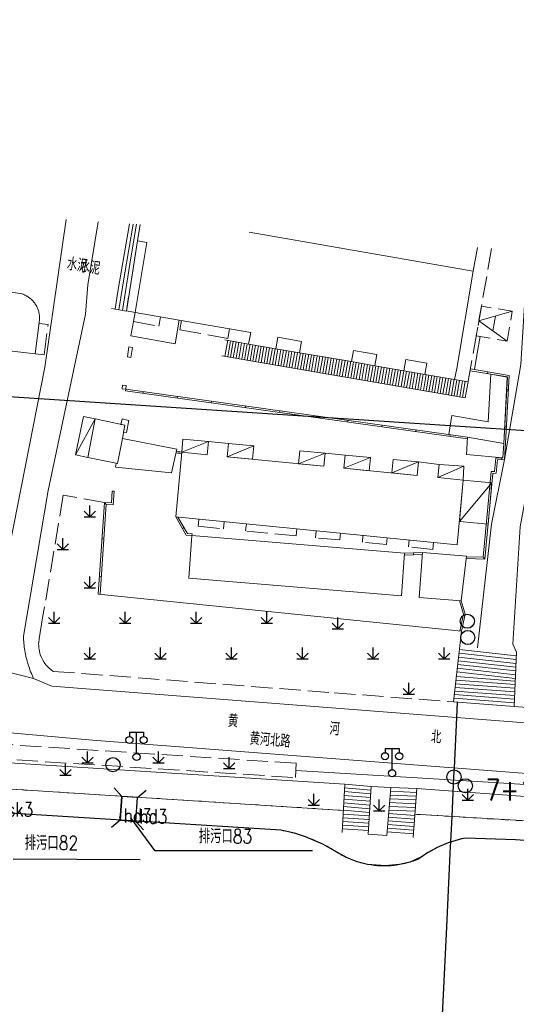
# Model space of a CAD drawing. Extents: x 39527407 to 39530665, y 3786466 to 3790957.
# Tile 71 of 113: x 39528146 to 39528216, y 3790257 to 3790395. Entities that reach past the tile are written whole.
import ezdxf
from ezdxf.enums import TextEntityAlignment as Align

# ---------------------------------------------------------------- set-up
doc = ezdxf.new("R2010")
doc.units = 0
doc.header["$PDSIZE"] = 0.2
for name, pattern in [('X0', [4, 3, -1]), ('X5', [3, 2, -1]), ('X6', [2, 1, -1])]:
    doc.linetypes.add(name, pattern=pattern)
doc.layers.get('0').update_dxf_attribs({"linetype": 'CONTINUOUS'})
doc.layers.add('ASSIST', color=7, linetype='CONTINUOUS', plot=False)
for name, color, linetype in [('DLSS', 4, 'CONTINUOUS'), ('JCDL_DMX_F', 30, 'CONTINUOUS'), ('JCDL_JMDD_F', 231, 'CONTINUOUS'), ('JCDL_JMDX_F', 231, 'CONTINUOUS'), ('JCDL_JT_ZJ', 100, 'CONTINUOUS'), ('JCDL_JTD_F', 100, 'CONTINUOUS'), ('JMD', 6, 'CONTINUOUS'), ('SXSS', 5, 'CONTINUOUS'), ('ZBTZ', 3, 'CONTINUOUS'), ('zdh', 7, 'CONTINUOUS'), ('断面线', 2, 'CONTINUOUS')]:
    doc.layers.add(name, color=color, linetype=linetype)
for name, color, linetype, lineweight in [('JCDL_JMDX', 1, 'CONTINUOUS', 0), ('JCDL_ZBX', 3, 'CONTINUOUS', 0), ('JCDL_ZBX_F', 7, 'CONTINUOUS', 0), ('TEXTL_ZJ', 7, 'CONTINUOUS', 0)]:
    doc.layers.add(name, color=color, linetype=linetype, lineweight=lineweight)
doc.styles.add('HZ', font='rs', dxfattribs={"width": 0.8, "bigfont": 'hztxt'})
doc.linetypes.add('10422', pattern='A,2,[150,AAA.SHX,S=1,R=0,X=0,Y=1],2,[177,AAA.SHX,S=1,R=0,X=0,Y=0.8],1e-09', length=4)
doc.linetypes.add('X35', pattern='A,2,[150,AAA.SHX,S=1,R=0,X=0,Y=1],2,[177,AAA.SHX,S=1,R=0,X=0,Y=0.8],1e-09', length=4)
doc.linetypes.add('X4', pattern='A,0,-1e-09,[149,symbolx.shx,S=0.15,R=0,X=0,Y=0],-1.6', length=1.6)
doc.linetypes.add('X49', pattern='A,0,[5,symbolt.shx,S=1,R=0,X=0,Y=0],-10', length=10)
doc.linetypes.add('X67', pattern='A,1,[150,symbolx.shx,S=1,R=0,X=0,Y=1],2,[153,symbolx.shx,S=1,R=0,X=0,Y=0.8],2,[145,symbolx.shx,S=1,R=0,X=0,Y=0],0,[150,symbolx.shx,S=1,R=0,X=0,Y=1],2,[153,symbolx.shx,S=1,R=0,X=0,Y=0.8],2,[150,symbolx.shx,S=1,R=0,X=0,Y=1],0.5,-0.5,[146,symbolx.shx,S=1,R=0,X=0,Y=0],-0.5,0.5,[153,symbolx.shx,S=1,R=0,X=0,Y=0.8],1', length=12)

# ---------------------------------------------------------------- blocks, each defined once
blk = doc.blocks.new('5820000')
at = {"color": 0, "linetype": 'Continuous'}
blk.add_circle((0, 0), 1, dxfattribs=at)
blk = doc.blocks.new('9530003')
at = {"color": 0}
for p, q in [((0, 0), (0, 1.6)), ((-0.8, 0), (0.8, 0))]:
    blk.add_line(p, q, dxfattribs=at)
at = {"color": 0, "linetype": 'Continuous'}
for points in [[(0, 0), (-0.8, 0.8)], [(0, 0), (0.8, 0.8)]]:
    blk.add_lwpolyline(points, dxfattribs=at)
blk = doc.blocks.new('3521000')
at = {"color": 0}
for p, q in [((-1, 3.5), (1, 3.5)), ((0, 0.5), (0, 3.5))]:
    blk.add_line(p, q, dxfattribs=at)
at = {"color": 0, "linetype": 'Continuous', "flags": 128}
for points in [[(-1, 3.5), (-1, 2.9)], [(1, 3.5), (1, 2.9)]]:
    blk.add_lwpolyline(points, dxfattribs=at)
at = {"color": 0}
for centre in [(-1, 2.4), (1, 2.4), (0, 0)]:
    blk.add_circle(centre, 0.5, dxfattribs=at)

msp = doc.modelspace()

# ---------------------------------------------------------------- linework, layer by layer
at = {"linetype": 'Continuous'}
for p, q in [((39528161.17266, 3790282.91859, -38.58), (39528164.52732, 3790278.31579, -38.58)), ((39528164.52732, 3790278.31579, -38.58), (39528186.82732, 3790278.31579, -38.58)), ((39528144.61481, 3790277.1471, -38.577), (39528162.50152, 3790277.02681, -38.577))]:
    msp.add_line(p, q, dxfattribs=at)
at = {"linetype": 'Continuous', "elevation": -38.58, "flags": 128}
msp.add_lwpolyline([(39527657.94774, 3790395.45066), (39527684.79977, 3790389.05751), (39527700.42524, 3790389.70759), (39527739.81847, 3790381.34835), (39527816.56814, 3790368.6085), (39527924.14886, 3790353.93422), (39527936.60462, 3790356.12227), (39528017.62896, 3790350.73968), (39528097.60104, 3790345.37362), (39528137.51912, 3790342.73774), (39528217.67261, 3790337.49881), (39528257.88209, 3790334.7357), (39528297.98629, 3790331.77366), (39528331.06877, 3790327.85756), (39528338.47458, 3790328.55776), (39528418.28099, 3790320.9728), (39528470.54436, 3790312.61044)], dxfattribs=at)
at = {"layer": 'ASSIST', "linetype": 'Continuous', "elevation": -38.58, "flags": 128}
msp.add_lwpolyline([(39528159.6817, 3790282.56917), (39528161.92483, 3790282.4103), (39528162.16327, 3790285.77705), (39528159.92014, 3790285.93592)], close=True, dxfattribs=at)
at = {"layer": 'DLSS', "linetype": 'Continuous'}
for p, q in [((39528159.92014, 3790285.93592, -38.58), (39528158.87153, 3790287.14439, -38.58)), ((39528162.16327, 3790285.77705, -38.58), (39528163.37174, 3790286.82567, -38.58)), ((39528159.6817, 3790282.56917, -38.58), (39528159.92014, 3790285.93592, -38.58)), ((39528161.92483, 3790282.4103, -38.58), (39528162.16327, 3790285.77705, -38.58)), ((39528159.6817, 3790282.56917, -38.58), (39528158.47323, 3790281.52055, -38.58)), ((39528161.92483, 3790282.4103, -38.58), (39528162.97345, 3790281.20183, -38.58))]:
    msp.add_line(p, q, dxfattribs=at)
at = {"layer": 'DLSS', "linetype": 'X5'}
for p, q in [((39528162.16327, 3790285.77705, -38.58), (39528159.92014, 3790285.93592, -38.58)), ((39528159.6817, 3790282.56917, -38.58), (39528161.92483, 3790282.4103, -38.58))]:
    msp.add_line(p, q, dxfattribs=at)
at = {"layer": 'DLSS', "linetype": 'Continuous', "lineweight": 20, "elevation": -38.58}
for points in [[(39528141.26447, 3790307.02941), (39528149.07747, 3790346.4564), (39528152.10938, 3790367.27837)], [(39528147.49447, 3790302.57141), (39528147.38427, 3790302.80371), (39528147.27861, 3790303.03811), (39528147.17719, 3790303.27437), (39528147.08003, 3790303.51242), (39528146.98716, 3790303.75218), (39528146.89862, 3790303.99356), (39528146.81443, 3790304.2365), (39528146.73462, 3790304.48092), (39528146.65922, 3790304.72673), (39528146.63447, 3790304.81241), (39528146.58825, 3790304.97385), (39528146.52173, 3790305.22221), (39528146.45969, 3790305.47173), (39528146.40214, 3790305.72232), (39528146.34911, 3790305.9739), (39528146.30061, 3790306.2264), (39528146.25665, 3790306.47973), (39528146.21726, 3790306.7338), (39528146.18243, 3790306.98855), (39528146.1522, 3790307.24388), (39528146.12656, 3790307.49971), (39528146.10552, 3790307.75596), (39528146.08909, 3790308.01255), (39528146.07727, 3790308.26939), (39528146.07046, 3790308.52641), (39528149.56847, 3790329.0414), (39528154.83146, 3790353.93342), (39528155.13046, 3790358.06141), (39528156.61032, 3790366.96981)], [(39528218.02388, 3790362.75969), (39528217.09146, 3790361.36142), (39528216.20647, 3790346.8304), (39528213.88247, 3790333.4244), (39528212.05647, 3790324.31941), (39528210.10928, 3790306.88582)], [(39528222.81778, 3790362.43105), (39528221.19746, 3790360.07742), (39528220.20247, 3790346.05241), (39528216.08647, 3790323.93741), (39528215.05746, 3790307.3984), (39528215.57447, 3790306.27542)], [(39528147.49447, 3790302.57141), (39528150.04747, 3790301.47542), (39528225.93333, 3790295.58347), (39528227.13965, 3790296.60181), (39528227.22247, 3790297.67441)], [(39528326.23647, 3790280.67363), (39528315.03146, 3790281.62941), (39528155.79347, 3790293.8714), (39528141.53138, 3790295.14743)]]:
    msp.add_lwpolyline(points, dxfattribs=at)
at = {"layer": 'DLSS', "linetype": 'X6', "lineweight": 0, "elevation": -38.58}
for points in [[(39528191.1732, 3790283.95781), (39528146.09566, 3790286.83747), (39528140.69146, 3790287.1827)], [(39528326.23647, 3790274.96929), (39528292.49089, 3790277.44479), (39528256.4112, 3790280.02822), (39528201.25641, 3790283.41202)]]:
    msp.add_lwpolyline(points, dxfattribs=at)
at = {"layer": 'JCDL_DMX_F', "color": 3, "linetype": 'X35', "lineweight": 0, "elevation": -38.58}
for points in [[(39528207.60529, 3790307.16551), (39528207.83346, 3790309.20841), (39528156.61846, 3790314.4674)], [(39528141.07879, 3790290.85559), (39528191.37947, 3790287.64742)], [(39528140.69146, 3790287.1827), (39528191.1732, 3790283.95781)], [(39528201.53446, 3790287.02041), (39528326.23647, 3790277.8401)], [(39528201.25641, 3790283.41202), (39528228.92646, 3790281.76342), (39528262.60146, 3790279.63741), (39528326.23647, 3790274.96929)]]:
    msp.add_lwpolyline(points, dxfattribs=at)
at = {"layer": 'JCDL_JMDX', "color": 6, "linetype": 'Continuous', "lineweight": 0, "elevation": -38.58}
for points in [[(39528159.37772, 3790357.10915), (39528161.01118, 3790366.66812)], [(39528160.29697, 3790359.4909), (39528161.5175, 3790366.63341)], [(39528161.21622, 3790361.87265), (39528162.02382, 3790366.5987)], [(39528160.04771, 3790354.4514), (39528161.21622, 3790361.87265)], [(39528159.51796, 3790354.5434), (39528160.29697, 3790359.4909)], [(39528158.98822, 3790354.6354), (39528159.37772, 3790357.10915)], [(39528210.47726, 3790350.77571), (39528210.06745, 3790348.44139)], [(39528177.82147, 3790349.70841), (39528174.4458, 3790350.324)], [(39528174.47175, 3790347.97063), (39528174.86282, 3790350.24795)], [(39528174.86598, 3790347.90293), (39528175.25635, 3790350.17619)], [(39528175.2602, 3790347.83523), (39528175.64988, 3790350.10442)], [(39528175.65443, 3790347.76753), (39528176.04341, 3790350.03266)], [(39528176.04866, 3790347.69983), (39528176.43694, 3790349.96089)], [(39528176.44289, 3790347.63213), (39528176.83047, 3790349.88913)], [(39528176.83712, 3790347.56443), (39528177.22401, 3790349.81736)], [(39528177.23135, 3790347.49673), (39528177.61754, 3790349.74559)], [(39528177.62558, 3790347.42903), (39528178.01136, 3790349.67556)], [(39528181.64347, 3790349.04742), (39528177.82147, 3790349.70841)], [(39528178.01981, 3790347.36133), (39528178.40551, 3790349.6074)], [(39528178.41404, 3790347.29363), (39528178.79966, 3790349.53923)], [(39528178.80827, 3790347.22593), (39528179.19381, 3790349.47107)], [(39528179.2025, 3790347.15823), (39528179.58796, 3790349.4029)], [(39528179.59673, 3790347.09053), (39528179.98211, 3790349.33474)], [(39528179.99095, 3790347.02283), (39528180.37626, 3790349.26657)], [(39528180.38518, 3790346.95513), (39528180.77041, 3790349.19841)], [(39528180.77941, 3790346.88743), (39528181.16456, 3790349.13024)], [(39528181.17364, 3790346.81973), (39528181.55871, 3790349.06207)], [(39528181.56787, 3790346.75203), (39528181.95323, 3790348.99607)], [(39528185.00346, 3790348.49042), (39528181.64347, 3790349.04742)], [(39528208.37546, 3790342.14842), (39528174.03047, 3790348.04641)], [(39528181.9621, 3790346.68433), (39528182.34785, 3790348.93065)], [(39528182.35633, 3790346.61663), (39528182.74247, 3790348.86523)], [(39528182.75056, 3790346.54893), (39528183.13709, 3790348.79981)], [(39528183.14479, 3790346.48123), (39528183.53171, 3790348.73439)], [(39528183.53902, 3790346.41353), (39528183.92633, 3790348.66898)], [(39528183.93325, 3790346.34583), (39528184.32096, 3790348.60356)], [(39528184.32748, 3790346.27813), (39528184.71558, 3790348.53814)], [(39528184.72171, 3790346.21042), (39528185.11012, 3790348.47227)], [(39528192.32846, 3790347.24441), (39528185.00346, 3790348.49042)], [(39528185.11594, 3790346.14272), (39528185.50446, 3790348.4052)], [(39528185.51016, 3790346.07503), (39528185.89893, 3790348.33894)], [(39528185.90439, 3790346.00732), (39528186.29306, 3790348.27063)], [(39528186.29862, 3790345.93962), (39528186.68746, 3790348.20396)], [(39528186.69285, 3790345.87192), (39528187.0818, 3790348.13688)], [(39528187.08708, 3790345.80422), (39528187.47614, 3790348.06981)], [(39528187.48131, 3790345.73652), (39528187.87047, 3790348.00273)], [(39528187.87554, 3790345.66882), (39528188.26481, 3790347.93565)], [(39528188.26977, 3790345.60112), (39528188.65914, 3790347.86857)], [(39528188.664, 3790345.53342), (39528189.05348, 3790347.8015)], [(39528189.05823, 3790345.46572), (39528189.44782, 3790347.73442)], [(39528189.45246, 3790345.39802), (39528189.84215, 3790347.66734)], [(39528189.84669, 3790345.33032), (39528190.23649, 3790347.60026)], [(39528210.06745, 3790348.44139), (39528209.65305, 3790346.10838)], [(39528190.24092, 3790345.26262), (39528190.63083, 3790347.53318)], [(39528190.63514, 3790345.19492), (39528191.02516, 3790347.46611)], [(39528191.02937, 3790345.12722), (39528191.4195, 3790347.39903)], [(39528191.4236, 3790345.05952), (39528191.81383, 3790347.33195)], [(39528191.81783, 3790344.99182), (39528192.20817, 3790347.26487)], [(39528192.21206, 3790344.92412), (39528192.6022, 3790347.19602)], [(39528195.62046, 3790346.66242), (39528192.32846, 3790347.24441)], [(39528192.60629, 3790344.85642), (39528192.9961, 3790347.12638)], [(39528193.00052, 3790344.78872), (39528193.38999, 3790347.05674)], [(39528193.39475, 3790344.72102), (39528193.78389, 3790346.9871)], [(39528193.78898, 3790344.65332), (39528194.17779, 3790346.91747)], [(39528194.18321, 3790344.58562), (39528194.57168, 3790346.84783)], [(39528194.57744, 3790344.51792), (39528194.96558, 3790346.77819)], [(39528194.97167, 3790344.45022), (39528195.35948, 3790346.70856)], [(39528195.3659, 3790344.38252), (39528195.75345, 3790346.63936)], [(39528199.71647, 3790345.95241), (39528195.62046, 3790346.66242)], [(39528195.76012, 3790344.31482), (39528196.14757, 3790346.57105)], [(39528196.15435, 3790344.24712), (39528196.5417, 3790346.50273)], [(39528196.54858, 3790344.17942), (39528196.93582, 3790346.43441)], [(39528196.94281, 3790344.11172), (39528197.32994, 3790346.36609)], [(39528197.33704, 3790344.04402), (39528197.72407, 3790346.29778)], [(39528197.73127, 3790343.97632), (39528198.11819, 3790346.22946)], [(39528208.48362, 3790319.46768), (39528211.13246, 3790319.38641), (39528212.23146, 3790331.47542), (39528212.74047, 3790331.4884), (39528212.91047, 3790333.39441), (39528213.88247, 3790333.4244), (39528214.03546, 3790335.74841), (39528214.56147, 3790345.27641), (39528209.08165, 3790346.20523)], [(39528198.1255, 3790343.90862), (39528198.51231, 3790346.16114)], [(39528198.51973, 3790343.84092), (39528198.90644, 3790346.09282)], [(39528198.91396, 3790343.77322), (39528199.30056, 3790346.02451)], [(39528199.30819, 3790343.70552), (39528199.69468, 3790345.95619)], [(39528199.70242, 3790343.63782), (39528200.08861, 3790345.88675)], [(39528202.66346, 3790345.43242), (39528199.71647, 3790345.95241)], [(39528200.09665, 3790343.57012), (39528200.48253, 3790345.81724)], [(39528200.49088, 3790343.50242), (39528200.87645, 3790345.74773)], [(39528200.8851, 3790343.43472), (39528201.27037, 3790345.67823)], [(39528201.27933, 3790343.36702), (39528201.66429, 3790345.60872)], [(39528201.67356, 3790343.29932), (39528202.05821, 3790345.53921)], [(39528202.06779, 3790343.23162), (39528202.45213, 3790345.46971)], [(39528202.46202, 3790343.16392), (39528202.84612, 3790345.40064)], [(39528206.85447, 3790344.70342), (39528202.66346, 3790345.43242)], [(39528202.85625, 3790343.09622), (39528203.2402, 3790345.33209)], [(39528203.25048, 3790343.02852), (39528203.63429, 3790345.26355)], [(39528203.64471, 3790342.96082), (39528204.02837, 3790345.195)], [(39528204.03894, 3790342.89312), (39528204.42246, 3790345.12645)], [(39528204.43317, 3790342.82542), (39528204.81654, 3790345.0579)], [(39528204.8274, 3790342.75772), (39528205.21062, 3790344.98935)], [(39528205.22163, 3790342.69002), (39528205.60471, 3790344.92081)], [(39528205.61585, 3790342.62232), (39528205.99879, 3790344.85226)], [(39528206.01008, 3790342.55462), (39528206.39278, 3790344.78317)], [(39528206.40431, 3790342.48692), (39528206.78701, 3790344.71547)], [(39528206.79854, 3790342.41922), (39528207.18124, 3790344.64777)], [(39528208.75816, 3790344.37697), (39528206.85447, 3790344.70342)], [(39528207.19277, 3790342.35152), (39528207.57547, 3790344.58007)], [(39528207.587, 3790342.28382), (39528207.9697, 3790344.51237)], [(39528207.98123, 3790342.21611), (39528208.36393, 3790344.44467)], [(39528208.37546, 3790342.14842), (39528208.75816, 3790344.37697)], [(39528160.44988, 3790343.10883), (39528208.68451, 3790336.34662)], [(39528153.41446, 3790334.08341), (39528156.19447, 3790339.1574)], [(39528168.39224, 3790334.46058), (39528172.13547, 3790335.96241)], [(39528174.7908, 3790333.82738), (39528178.54916, 3790335.35491)], [(39528168.39224, 3790334.46058), (39528167.6235, 3790334.62704)], [(39528184.84925, 3790332.82558), (39528188.59246, 3790334.3274)], [(39528191.24843, 3790332.19872), (39528195.00616, 3790333.71991)], [(39528198.00143, 3790331.53044), (39528201.75047, 3790333.09541)], [(39528204.50332, 3790330.887), (39528208.16416, 3790332.48791)], [(39528207.5421, 3790324.6711), (39528212.11246, 3790330.16641)], [(39528158.59457, 3790328.96447), (39528158.48066, 3790327.3184), (39528157.51247, 3790327.3854), (39528156.61846, 3790314.4674)], [(39528167.55147, 3790325.33342), (39528169.03145, 3790322.76955), (39528169.82946, 3790322.71341)], [(39528199.80182, 3790319.96364), (39528202.33385, 3790320.05217)], [(39528207.83346, 3790309.20841), (39528208.35446, 3790311.62541), (39528207.80146, 3790313.5164)], [(39528207.48758, 3790306.11163), (39528215.53128, 3790305.21321)], [(39528207.54644, 3790306.63857), (39528215.55287, 3790305.74431)], [(39528207.31102, 3790304.53081), (39528215.4665, 3790303.61991)], [(39528207.36987, 3790305.05775), (39528215.48809, 3790304.15101)], [(39528207.42873, 3790305.58469), (39528215.50968, 3790304.68211)], [(39528207.19331, 3790303.47693), (39528215.42331, 3790302.55771)], [(39528207.25216, 3790304.00387), (39528215.4449, 3790303.08881)], [(39528207.00575, 3790301.79773), (39528215.36713, 3790301.17607)], [(39528207.06241, 3790302.30499), (39528215.38786, 3790301.68601)], [(39528207.11907, 3790302.81225), (39528215.4086, 3790302.19594)], [(39528206.89244, 3790300.7832), (39528215.32566, 3790300.15621)], [(39528206.9491, 3790301.29046), (39528215.3464, 3790300.66614)], [(39528206.77912, 3790299.76867), (39528215.28419, 3790299.13634)], [(39528206.83578, 3790300.27594), (39528215.30493, 3790299.64627)], [(39528191.3207, 3790286.59618), (39528195.02236, 3790286.29136)], [(39528191.35009, 3790287.1218), (39528195.05291, 3790286.81688)], [(39528197.80587, 3790286.6434), (39528201.49361, 3790286.49033)], [(39528191.26193, 3790285.54495), (39528194.96125, 3790285.24032)], [(39528191.29132, 3790286.07057), (39528194.9918, 3790285.76584)], [(39528197.7207, 3790285.5834), (39528201.41192, 3790285.43018)], [(39528197.76328, 3790286.1134), (39528201.45277, 3790285.96025)], [(39528191.17378, 3790283.96811), (39528194.86959, 3790283.66377)], [(39528191.20316, 3790284.49372), (39528194.90014, 3790284.18929)], [(39528191.23255, 3790285.01934), (39528194.93069, 3790284.71481)], [(39528197.59293, 3790283.99338), (39528201.28938, 3790283.83994)], [(39528197.63552, 3790284.52339), (39528201.33023, 3790284.37002)], [(39528197.67811, 3790285.05339), (39528201.37107, 3790284.9001)], [(39528191.08424, 3790282.36652), (39528194.7827, 3790282.16933)], [(39528191.11316, 3790282.88389), (39528194.81277, 3790282.68663)], [(39528191.14209, 3790283.40126), (39528194.84285, 3790283.20394)], [(39528197.47184, 3790282.48649), (39528201.16402, 3790282.21299)], [(39528197.51369, 3790283.00726), (39528201.20415, 3790282.73388)], [(39528197.55554, 3790283.52802), (39528201.24429, 3790283.25478)], [(39528191.02639, 3790281.33178), (39528194.72254, 3790281.13471)], [(39528191.05531, 3790281.84915), (39528194.75262, 3790281.65202)], [(39528197.34631, 3790280.92418), (39528201.0436, 3790280.6503)], [(39528197.38815, 3790281.44495), (39528201.08374, 3790281.17119)], [(39528197.43, 3790281.96572), (39528201.12388, 3790281.69209)]]:
    msp.add_lwpolyline(points, dxfattribs=at)
at = {"layer": 'JCDL_JMDX', "color": 6, "linetype": 'X0', "lineweight": 0, "elevation": -38.58}
for points in [[(39528162.13547, 3790364.25441), (39528160.58009, 3790354.37611), (39528161.80346, 3790354.18041)], [(39528212.08773, 3790363.16663), (39528208.75764, 3790344.37706)], [(39528161.80346, 3790354.18041), (39528161.57072, 3790352.87972), (39528165.13747, 3790352.2264), (39528165.36966, 3790353.55904)], [(39528147.72947, 3790348.35041), (39528148.99061, 3790348.20858), (39528149.53194, 3790352.4572), (39528148.2708, 3790352.59903)], [(39528168.34705, 3790353.04026), (39528168.11447, 3790351.70542), (39528174.88146, 3790350.51842), (39528175.11539, 3790351.86094)], [(39528170.79946, 3790325.01343), (39528170.70127, 3790324.01682), (39528174.26247, 3790323.66441), (39528174.3608, 3790324.66259)], [(39528184.61866, 3790323.65202), (39528184.51987, 3790322.64932), (39528177.39749, 3790323.35417), (39528177.49596, 3790324.35371)], [(39528190.7604, 3790323.04696), (39528190.66647, 3790322.09341), (39528187.26447, 3790322.37741), (39528187.36339, 3790323.38162)], [(39528197.36553, 3790322.39625), (39528197.27147, 3790321.4414), (39528193.86671, 3790321.75563), (39528193.94361, 3790322.73335)], [(39528203.90908, 3790321.7516), (39528203.80947, 3790320.7404), (39528200.35711, 3790321.09734), (39528200.45444, 3790322.09194)]]:
    msp.add_lwpolyline(points, dxfattribs=at)
at = {"layer": 'JCDL_JMDX', "color": 6, "linetype": 'X5', "lineweight": 0, "elevation": -38.58}
msp.add_lwpolyline([(39528210.64739, 3790355.07076), (39528209.90172, 3790350.87273), (39528214.26346, 3790350.13741), (39528214.99746, 3790354.33741), (39528210.64739, 3790355.07076)], dxfattribs=at)
at = {"layer": 'JCDL_JMDX', "color": 6, "linetype": 'X67', "lineweight": 0, "elevation": -38.58}
msp.add_lwpolyline([(39528140.33525, 3790283.80488), (39528182.35047, 3790281.14842), (39528182.67534, 3790281.09049), (39528182.9992, 3790281.0271), (39528183.32203, 3790280.95869), (39528183.64375, 3790280.88526), (39528183.9643, 3790280.80685), (39528184.28359, 3790280.72346), (39528184.60155, 3790280.63512), (39528184.9181, 3790280.54185), (39528185.23315, 3790280.44367), (39528185.54665, 3790280.3406), (39528185.8585, 3790280.23267), (39528185.92247, 3790280.20941), (39528186.16864, 3790280.11991), (39528186.47698, 3790280.00234), (39528186.78347, 3790279.87999), (39528187.08801, 3790279.7529), (39528187.39054, 3790279.62108), (39528187.69099, 3790279.48458), (39528187.98928, 3790279.34343), (39528188.28533, 3790279.19766), (39528188.57909, 3790279.0473), (39528188.87047, 3790278.89239), (39528189.15942, 3790278.73298), (39528189.44584, 3790278.56909), (39528189.72947, 3790278.4004), (39528189.93756, 3790278.25722), (39528190.14871, 3790278.11859), (39528190.36261, 3790277.98423), (39528190.57916, 3790277.85418), (39528190.79827, 3790277.72851), (39528191.01987, 3790277.60727), (39528191.24385, 3790277.49049), (39528191.47013, 3790277.37824), (39528191.69862, 3790277.27054), (39528191.92923, 3790277.16746), (39528192.16185, 3790277.06903), (39528192.39641, 3790276.97528), (39528192.6328, 3790276.88626), (39528192.87093, 3790276.802), (39528193.1107, 3790276.72254), (39528193.35202, 3790276.64791), (39528193.59478, 3790276.57814), (39528193.8389, 3790276.51325), (39528194.08428, 3790276.45328), (39528194.3308, 3790276.39824), (39528194.57839, 3790276.34816), (39528194.82692, 3790276.30306), (39528195.07632, 3790276.26296), (39528195.32646, 3790276.22787), (39528195.57726, 3790276.19781), (39528195.82862, 3790276.17279), (39528195.98246, 3790276.16041), (39528196.08042, 3790276.15282), (39528196.33258, 3790276.13791), (39528196.58498, 3790276.12806), (39528196.83753, 3790276.12328), (39528197.09013, 3790276.12357), (39528197.34267, 3790276.12893), (39528197.59505, 3790276.13935), (39528197.84717, 3790276.15484), (39528198.09892, 3790276.17539), (39528198.35022, 3790276.20099), (39528198.60095, 3790276.23162), (39528198.85102, 3790276.26728), (39528199.10032, 3790276.30795), (39528199.34875, 3790276.35362), (39528199.59622, 3790276.40426), (39528199.84262, 3790276.45987), (39528200.08785, 3790276.5204), (39528200.33182, 3790276.58585), (39528200.57443, 3790276.65618), (39528200.81558, 3790276.73136), (39528201.05517, 3790276.81137), (39528201.2931, 3790276.89617), (39528201.52929, 3790276.98573), (39528201.76347, 3790277.08041), (39528201.98823, 3790277.25034), (39528202.21625, 3790277.41588), (39528202.4472, 3790277.57731), (39528202.681, 3790277.73458), (39528202.91758, 3790277.88764), (39528203.15686, 3790278.03645), (39528203.39876, 3790278.18094), (39528203.64322, 3790278.32108), (39528203.89014, 3790278.45682), (39528204.13946, 3790278.58811), (39528204.39109, 3790278.71493), (39528204.64494, 3790278.83721), (39528204.90095, 3790278.95493), (39528205.15902, 3790279.06805), (39528205.41908, 3790279.17654), (39528205.68103, 3790279.28034), (39528205.9448, 3790279.37944), (39528206.16147, 3790279.4564), (39528206.21031, 3790279.47381), (39528206.47746, 3790279.5634), (39528206.74617, 3790279.6482), (39528207.01636, 3790279.72817), (39528207.28794, 3790279.80329), (39528207.56082, 3790279.87354), (39528207.83491, 3790279.93889), (39528208.11013, 3790279.99932), (39528208.38646, 3790280.05441), (39528215.45147, 3790279.82241), (39528326.23647, 3790271.9497)], dxfattribs=at)
at = {"layer": 'JCDL_JMDX_F', "linetype": 'Continuous', "lineweight": 0, "elevation": -38.58}
for points in [[(39528162.13547, 3790364.25441), (39528162.53326, 3790366.56377)], [(39528160.57746, 3790354.3594), (39528162.13547, 3790364.25441)], [(39528158.45847, 3790354.7274), (39528160.57746, 3790354.3594)], [(39528214.26346, 3790350.13741), (39528210.27455, 3790352.97175), (39528214.99746, 3790354.33741)], [(39528212.63601, 3790353.65458), (39528212.26901, 3790351.55458)], [(39528161.43047, 3790349.24941), (39528160.93847, 3790349.32042), (39528160.73388, 3790347.90275), (39528161.22589, 3790347.83174), (39528161.43047, 3790349.24941)], [(39528208.51218, 3790319.71692), (39528210.9048, 3790319.64351), (39528212.00263, 3790331.71966), (39528212.51126, 3790331.73264), (39528212.68116, 3790333.63745), (39528213.64597, 3790333.66723), (39528213.7825, 3790335.71173), (39528214.29908, 3790345.06732), (39528209.03802, 3790345.95905)], [(39528211.54649, 3790345.78744), (39528211.50471, 3790345.54096)], [(39528160.54746, 3790343.86242), (39528160.04046, 3790343.9254), (39528159.9776, 3790343.4194), (39528160.48459, 3790343.35641), (39528160.54746, 3790343.86242)], [(39528160.44988, 3790343.10883), (39528160.48459, 3790343.35641), (39528208.70347, 3790336.59641)], [(39528162.92567, 3790342.76174), (39528162.96038, 3790343.00932)], [(39528167.7349, 3790342.08751), (39528167.76961, 3790342.33509)], [(39528214.44878, 3790343.23522), (39528214.19916, 3790343.249)], [(39528172.54413, 3790341.41329), (39528172.57884, 3790341.66087)], [(39528177.35336, 3790340.73906), (39528177.38806, 3790340.98664)], [(39528182.16258, 3790340.06484), (39528182.19729, 3790340.31242)], [(39528186.97181, 3790339.39061), (39528187.00652, 3790339.63819)], [(39528159.80419, 3790338.3847), (39528159.96746, 3790339.14741), (39528160.94146, 3790338.94841), (39528160.59008, 3790337.22854), (39528160.18738, 3790337.31082), (39528160.37546, 3790338.26242), (39528159.80419, 3790338.3847)], [(39528191.78104, 3790338.71639), (39528191.81575, 3790338.96397)], [(39528196.59027, 3790338.04216), (39528196.62498, 3790338.28974)], [(39528214.16753, 3790338.14069), (39528213.91791, 3790338.15448)], [(39528201.3995, 3790337.36794), (39528201.4342, 3790337.61551)], [(39528206.20872, 3790336.69371), (39528206.24343, 3790336.94129)], [(39528168.36914, 3790334.20979), (39528167.57059, 3790334.38271)], [(39528168.00787, 3790334.54382), (39528167.95496, 3790334.29948)], [(39528213.50533, 3790333.41276), (39528213.49762, 3790333.66265)], [(39528158.59457, 3790328.96447), (39528158.84397, 3790328.94721), (39528158.7128, 3790327.05174), (39528157.74461, 3790327.11874), (39528156.86729, 3790314.44185)], [(39528212.04275, 3790329.39959), (39528211.79378, 3790329.42222)], [(39528157.63269, 3790327.37708), (39528157.61543, 3790327.12768)], [(39528167.85754, 3790325.30326), (39528169.18154, 3790323.00961), (39528169.84701, 3790322.96279), (39528169.82946, 3790322.71341)], [(39528211.58081, 3790324.31826), (39528211.33184, 3790324.34089)], [(39528168.49143, 3790323.70506), (39528168.70795, 3790323.83004)], [(39528157.15593, 3790322.23353), (39528157.40533, 3790322.21627)], [(39528199.81947, 3790320.21441), (39528202.35367, 3790320.30302)], [(39528201.06783, 3790320.00791), (39528201.0591, 3790320.25775)], [(39528210.98244, 3790319.39101), (39528210.99011, 3790319.6409)], [(39528156.79106, 3790316.96144), (39528157.04047, 3790316.94418)], [(39528207.58326, 3790309.23411), (39528208.09672, 3790311.6161), (39528207.53483, 3790313.53747)], [(39528208.30154, 3790311.37989), (39528208.05715, 3790311.43257)], [(39528207.60529, 3790307.16551), (39528206.72247, 3790299.26141)], [(39528215.57447, 3790306.27542), (39528215.26346, 3790298.6264)], [(39528206.72247, 3790299.26141), (39528215.26346, 3790298.6264)], [(39528190.99746, 3790280.81441), (39528191.37947, 3790287.64742)], [(39528191.37947, 3790287.64742), (39528195.08346, 3790287.3424)], [(39528194.69247, 3790280.6174), (39528195.08346, 3790287.3424)], [(39528197.30446, 3790280.40341), (39528197.84846, 3790287.17341)], [(39528197.84846, 3790287.17341), (39528201.53446, 3790287.02041)], [(39528201.00346, 3790280.1294), (39528201.53446, 3790287.02041)]]:
    msp.add_lwpolyline(points, dxfattribs=at)
at = {"layer": 'JCDL_ZBX', "color": 114, "linetype": 'X4', "lineweight": 0, "true_color": 0x009944, "elevation": -38.58}
msp.add_lwpolyline([(39528142.85659, 3790303.74596), (39528147.49447, 3790302.57141)], dxfattribs=at)
at = {"layer": 'JCDL_ZBX', "color": 114, "linetype": 'X49', "lineweight": 0, "true_color": 0x009944, "elevation": -38.58}
msp.add_lwpolyline([(39528184.47891, 3790289.59575), (39528209.33306, 3790288.0742), (39528219.76029, 3790287.40609)], dxfattribs=at)
at = {"layer": 'JCDL_ZBX', "color": 114, "linetype": 'Continuous', "lineweight": 0, "true_color": 0x009944, "elevation": -38.58}
msp.add_lwpolyline([(39528195.08346, 3790287.3424), (39528197.84846, 3790287.17341), (39528197.30446, 3790280.40341), (39528194.69247, 3790280.6174), (39528195.08346, 3790287.3424)], dxfattribs=at)
at = {"layer": 'JCDL_ZBX_F', "color": 114, "linetype": 'X0', "lineweight": 0, "true_color": 0x009944, "elevation": -38.58}
for points in [[(39528157.51247, 3790327.3854), (39528151.67446, 3790328.41641), (39528148.77408, 3790311.08578), (39528148.27262, 3790308.12811), (39528148.21275, 3790307.59544), (39528148.20742, 3790307.44274), (39528148.21216, 3790307.13724), (39528148.22224, 3790306.98479), (39528148.23743, 3790306.83275), (39528148.26552, 3790306.63505), (39528148.37241, 3790306.14691), (39528148.43477, 3790305.93905), (39528148.59988, 3790305.51164), (39528148.74269, 3790305.22022), (39528149.00229, 3790304.79321), (39528149.24062, 3790304.47498), (39528149.44249, 3790304.24563), (39528149.65291, 3790304.03652), (39528150.03689, 3790303.71669), (39528150.26047, 3790303.56041), (39528189.87299, 3790300.54432), (39528206.72247, 3790299.26141)], [(39528215.26346, 3790298.6264), (39528227.22261, 3790297.67756), (39528227.57447, 3790305.57642)], [(39528141.12788, 3790291.32113), (39528169.07841, 3790289.55724), (39528184.43047, 3790288.58841), (39528184.52747, 3790290.60541), (39528141.3459, 3790293.38851)]]:
    msp.add_lwpolyline(points, dxfattribs=at)
at = {"layer": 'JMD', "color": 6, "linetype": 'Continuous', "lineweight": 0, "elevation": -38.58}
for points in [[(39528177.90766, 3790365.5098), (39528209.49846, 3790360.00541), (39528207.18347, 3790346.2734), (39528206.85447, 3790344.70342), (39528202.66346, 3790345.43242), (39528202.93887, 3790347.01299), (39528199.99076, 3790347.52666), (39528199.71647, 3790345.95241), (39528195.62046, 3790346.66242), (39528195.89538, 3790348.24024), (39528192.60196, 3790348.81408), (39528192.32846, 3790347.24441), (39528185.00346, 3790348.49042), (39528185.28209, 3790350.0895), (39528181.92691, 3790350.67411), (39528181.65727, 3790349.04513), (39528177.82147, 3790349.70841), (39528178.10574, 3790351.3399), (39528168.04266, 3790353.0933), (39528161.80346, 3790354.18041), (39528163.45482, 3790364.02453), (39528162.13547, 3790364.25441), (39528162.53326, 3790366.56377)], [(39528210.07262, 3790363.30478), (39528209.49846, 3790360.00541), (39528177.90766, 3790365.5098)], [(39528140.64046, 3790357.48241), (39528145.63947, 3790356.8454), (39528145.76623, 3790356.81071), (39528145.89152, 3790356.77103), (39528146.01528, 3790356.72681), (39528146.13735, 3790356.67811), (39528146.25756, 3790356.62499), (39528146.37575, 3790356.56752), (39528146.49177, 3790356.50578), (39528146.60546, 3790356.43986), (39528146.71668, 3790356.36983), (39528146.82526, 3790356.29579), (39528146.93107, 3790356.21784), (39528147.03397, 3790356.13609), (39528147.13383, 3790356.05064), (39528147.2305, 3790355.9616), (39528147.32385, 3790355.8691), (39528147.41378, 3790355.77326), (39528147.50015, 3790355.6742), (39528147.58285, 3790355.57206), (39528147.66177, 3790355.46697), (39528147.73681, 3790355.35907), (39528147.80786, 3790355.24851), (39528147.87483, 3790355.13543), (39528147.93764, 3790355.01999), (39528147.9962, 3790354.90233), (39528148.01947, 3790354.85141), (39528148.05043, 3790354.78261), (39528148.10025, 3790354.661), (39528148.14561, 3790354.53765), (39528148.18644, 3790354.41273), (39528148.22269, 3790354.28641), (39528148.25431, 3790354.15884), (39528148.28126, 3790354.03021), (39528148.3035, 3790353.90068), (39528148.321, 3790353.77043), (39528148.33374, 3790353.63963), (39528148.34171, 3790353.50844), (39528148.34488, 3790353.37706), (39528148.34326, 3790353.24564), (39528148.33646, 3790353.1144), (39528147.72947, 3790348.35041), (39528136.72947, 3790349.5874)], [(39528168.04266, 3790353.0933), (39528167.46247, 3790349.76341), (39528161.21547, 3790350.89441), (39528161.80346, 3790354.18041), (39528168.04266, 3790353.0933)], [(39528214.28703, 3790345.0649), (39528213.7825, 3790335.71173), (39528208.70347, 3790336.59641), (39528206.05014, 3790336.96839), (39528206.4643, 3790339.62557), (39528211.59648, 3790338.73164), (39528211.96062, 3790345.45689), (39528214.28703, 3790345.0649)], [(39528156.19447, 3790339.1574), (39528155.15547, 3790333.7314), (39528153.41446, 3790334.08341), (39528154.51746, 3790339.48941), (39528156.19447, 3790339.1574)], [(39528159.31346, 3790332.88941), (39528159.13897, 3790332.92474), (39528155.15547, 3790333.7314), (39528156.19447, 3790339.1574), (39528160.37546, 3790338.26242), (39528160.01047, 3790336.41582), (39528159.31346, 3790332.88941)], [(39528208.70347, 3790336.59641), (39528213.7825, 3790335.71173), (39528213.64791, 3790333.66728), (39528208.51746, 3790334.14541), (39528208.70347, 3790336.59641)], [(39528167.68247, 3790334.8994), (39528166.95947, 3790331.56041), (39528159.04077, 3790332.37261), (39528159.13897, 3790332.92474), (39528159.31346, 3790332.88941), (39528160.01047, 3790336.41582), (39528167.68247, 3790334.8994)], [(39528167.55147, 3790325.33342), (39528168.39224, 3790334.46058), (39528171.95198, 3790334.10831), (39528172.13547, 3790335.96241), (39528174.97546, 3790335.69341), (39528174.7908, 3790333.82738), (39528188.40961, 3790332.47964), (39528188.59246, 3790334.3274), (39528191.43247, 3790334.0584), (39528191.24843, 3790332.19872), (39528201.56073, 3790331.1782), (39528201.75047, 3790333.09541), (39528204.68774, 3790332.75054), (39528204.50332, 3790330.887), (39528208.08647, 3790330.53241), (39528207.24046, 3790321.42341), (39528167.55147, 3790325.33342)], [(39528172.13547, 3790335.96241), (39528171.95198, 3790334.10831), (39528168.39224, 3790334.46058), (39528168.56177, 3790336.3009), (39528172.13547, 3790335.96241)], [(39528178.54916, 3790335.35491), (39528178.36301, 3790333.47387), (39528174.7908, 3790333.82738), (39528174.97546, 3790335.69341), (39528178.54916, 3790335.35491)], [(39528188.59246, 3790334.3274), (39528188.40961, 3790332.47964), (39528184.84984, 3790332.83192), (39528185.01878, 3790334.6659), (39528188.59246, 3790334.3274)], [(39528195.00616, 3790333.71991), (39528194.82064, 3790331.84521), (39528191.24843, 3790332.19872), (39528191.43247, 3790334.0584), (39528195.00616, 3790333.71991)], [(39528201.75047, 3790333.09541), (39528201.56073, 3790331.1782), (39528198.00143, 3790331.53044), (39528198.17677, 3790333.4339), (39528201.75047, 3790333.09541)], [(39528208.16416, 3790332.48791), (39528208.08646, 3790330.53241), (39528204.50332, 3790330.887), (39528204.68774, 3790332.75054), (39528208.16416, 3790332.48791)], [(39528212.11246, 3790330.16641), (39528211.57952, 3790324.30406), (39528207.5421, 3790324.6711), (39528208.08647, 3790330.53241), (39528212.11246, 3790330.16641)], [(39528169.40746, 3790316.71541), (39528169.82946, 3790322.71341), (39528199.81947, 3790320.21441), (39528199.39746, 3790314.21641), (39528169.40746, 3790316.71541)], [(39528202.35367, 3790320.30302), (39528208.52347, 3790319.8154), (39528207.80146, 3790313.5164), (39528201.85447, 3790313.98641), (39528202.35367, 3790320.30302)]]:
    msp.add_lwpolyline(points, dxfattribs=at)
at = {"layer": 'JMD', "linetype": 'Continuous', "elevation": -38.58, "flags": 128}
msp.add_lwpolyline([(39528161.92483, 3790282.4103), (39528159.6817, 3790282.56917)], dxfattribs=at)
at = {"layer": 'SXSS', "linetype": '10422', "flags": 128}
msp.add_lwpolyline([(39528479.81327, 3790258.95572), (39528462.85647, 3790259.85041), (39528405.76647, 3790264.98963), (39528332.95446, 3790271.52141), (39528326.23647, 3790271.9497), (39528215.45147, 3790279.82241), (39528208.38646, 3790280.05441), (39528207.83491, 3790279.93889), (39528205.9448, 3790279.37944), (39528204.39109, 3790278.71493), (39528203.15686, 3790278.03645), (39528202.21625, 3790277.41588), (39528200.57443, 3790276.65618), (39528199.10032, 3790276.30795), (39528197.09013, 3790276.12357), (39528194.57839, 3790276.34816), (39528193.1107, 3790276.72254), (39528191.69862, 3790277.27054), (39528189.93756, 3790278.25722), (39528188.28533, 3790279.19766), (39528185.85792, 3790280.23287), (39528184.28359, 3790280.72346), (39528182.9992, 3790281.0271), (39528182.35047, 3790281.14842), (39528140.33525, 3790283.80488), (39528076.23647, 3790287.85762), (39528006.75425, 3790292.25072), (39527925.78762, 3790297.36995), (39527924.22051, 3790296.24995), (39527922.01489, 3790294.98287), (39527920.85835, 3790294.4523), (39527919.37082, 3790293.88964), (39527917.53576, 3790293.36612), (39527915.66061, 3790293.01214), (39527913.7513, 3790292.81521), (39527912.23332, 3790292.89654), (39527908.88517, 3790293.84227), (39527907.29907, 3790294.56202), (39527903.71761, 3790297.02181), (39527902.67471, 3790298.03161), (39527901.19246, 3790299.81841), (39527879.11146, 3790302.0134), (39527826.23647, 3790308.18375), (39527743.28546, 3790321.2394), (39527721.92646, 3790325.4434), (39527683.07147, 3790333.85041), (39527677.67347, 3790334.3444), (39527668.08746, 3790334.29541), (39527660.91146, 3790335.6004), (39527659.37346, 3790328.9684), (39527651.55547, 3790330.69042), (39527650.06747, 3790324.06741), (39527642.18925, 3790325.77786)], dxfattribs=at)
at = {"layer": 'zdh', "color": 1}
for p in [(39528159.67747, 3790282.98741, -1.343), (39528161.87947, 3790282.87341, -1.345)]:
    msp.add_point(p, dxfattribs=at)
at = {"layer": '断面线', "color": 1, "elevation": -38.58, "flags": 128}
msp.add_lwpolyline([(39528200.67714, 3790162.67877), (39528200.67788, 3790162.69423), (39528201.06845, 3790170.76656), (39528201.45506, 3790178.75686), (39528202.02989, 3790190.63757), (39528202.18499, 3790193.84305), (39528202.22525, 3790194.67518), (39528202.71168, 3790204.72867), (39528203.22093, 3790215.2539), (39528203.71353, 3790225.43488), (39528204.27006, 3790236.93739), (39528204.74475, 3790246.74819), (39528205.24094, 3790257.00341), (39528205.75108, 3790267.54703), (39528206.29929, 3790278.8774), (39528206.34515, 3790279.52165), (39528206.50356, 3790283.09939), (39528206.77285, 3790288.66495), (39528206.8349, 3790289.94741), (39528207.17805, 3790297.03967), (39528207.28353, 3790299.2197)], dxfattribs=at)
at = {"layer": '断面线'}
msp.add_circle((39528206.77285, 3790288.66495, -38.58), 1, dxfattribs=at)

# ---------------------------------------------------------------- block references
at = {"layer": 'JCDL_JMDD_F'}
for p in [(39528162.00847, 3790291.48741, -38.58), (39528198.05046, 3790289.19441, -38.58)]:
    msp.add_blockref('3521000', p, dxfattribs=at)
at = {"layer": 'JCDL_JTD_F'}
for p in [(39528208.65188, 3790310.63226, -38.58), (39528208.72178, 3790308.33291, -38.58), (39528158.68146, 3790290.39142, -38.58), (39528208.37546, 3790287.42741, -38.58)]:
    msp.add_blockref('5820000', p, dxfattribs=at)
at = {"layer": 'ZBTZ'}
for p in [(39528155.40481, 3790325.33835, -38.58), (39528151.60557, 3790320.73911, -38.58), (39528155.40482, 3790315.33986, -38.58), (39528150.40557, 3790310.34061, -38.58), (39528160.40407, 3790310.34061, -38.58), (39528170.40255, 3790310.34059, -38.58), (39528180.40104, 3790310.34058, -38.58), (39528190.39953, 3790309.54057, -38.58), (39528155.40482, 3790305.34136, -38.58), (39528165.40332, 3790305.34136, -38.58), (39528175.40179, 3790305.34134, -38.58), (39528185.40028, 3790305.34133, -38.58), (39528195.39878, 3790305.34132, -38.58), (39528205.39727, 3790305.34131, -38.58), (39528200.39802, 3790300.34207, -38.58), (39528155.08907, 3790290.65511, -38.58), (39528165.08752, 3790290.65506, -38.58), (39528175.08602, 3790289.85506, -38.58), (39528152.00062, 3790288.90796, -38.58), (39528208.72657, 3790285.39771, -38.58), (39528186.99532, 3790284.70866, -38.58), (39528196.2325, 3790283.87291, -38.58)]:
    msp.add_blockref('9530003', p, dxfattribs=at)

# ---------------------------------------------------------------- texts
at = {"color": 6, "linetype": 'Continuous', "style": 'HZ', "width": 0.8}
for s, p in [('排污口83', (39528170.78322, 3790279.30671, -38.58)), ('排污口82', (39528146.23862, 3790278.37025, -38.58))]:
    msp.add_text(s, height=2, dxfattribs=at).set_placement(p)
at = {"layer": 'JCDL_JT_ZJ', "lineweight": 0, "style": 'HZ', "width": 0.8}
for s, rotation, p in [('水泥', 352.0892556, (39528152.03514, 3790359.66707, -38.58)), ('水泥', 352.0892556, (39528153.82841, 3790359.32773, -38.58)), ('黄', 356.0721986, (39528174.81078, 3790295.19487, -38.58)), ('河', 356.0721986, (39528189.14487, 3790294.07227, -38.58)), ('北', 356.0721986, (39528203.44852, 3790292.92752, -38.58))]:
    msp.add_text(s, height=1.8, rotation=rotation, dxfattribs=at).set_placement(p, align=Align.BOTTOM_LEFT)
at = {"layer": 'TEXTL_ZJ', "style": 'HZ', "width": 0.8}
msp.add_text('黄河北路', height=1.8, rotation=-4.5431626, dxfattribs=at).set_placement((39528177.86565, 3790292.69369, -38.58), align=Align.BOTTOM_LEFT)
at = {"layer": 'zdh', "color": 1, "style": 'HZ', "width": 0.8}
for s, p in [('csk3', (39528142.49747, 3790283.09941, -2.015)), ('hd3', (39528160.17747, 3790282.23741, -1.343)), ('hd3', (39528162.37947, 3790282.12341, -1.345))]:
    msp.add_text(s, height=2, dxfattribs=at).set_placement(p)
at = {"layer": '断面线', "linetype": 'Continuous', "style": 'HZ', "width": 0.8}
msp.add_text('7+140', height=3, dxfattribs=at).set_placement((39528222.13817, 3790286.87092, -38.58), align=Align.MIDDLE_RIGHT)

doc.saveas('drawing.dxf')
